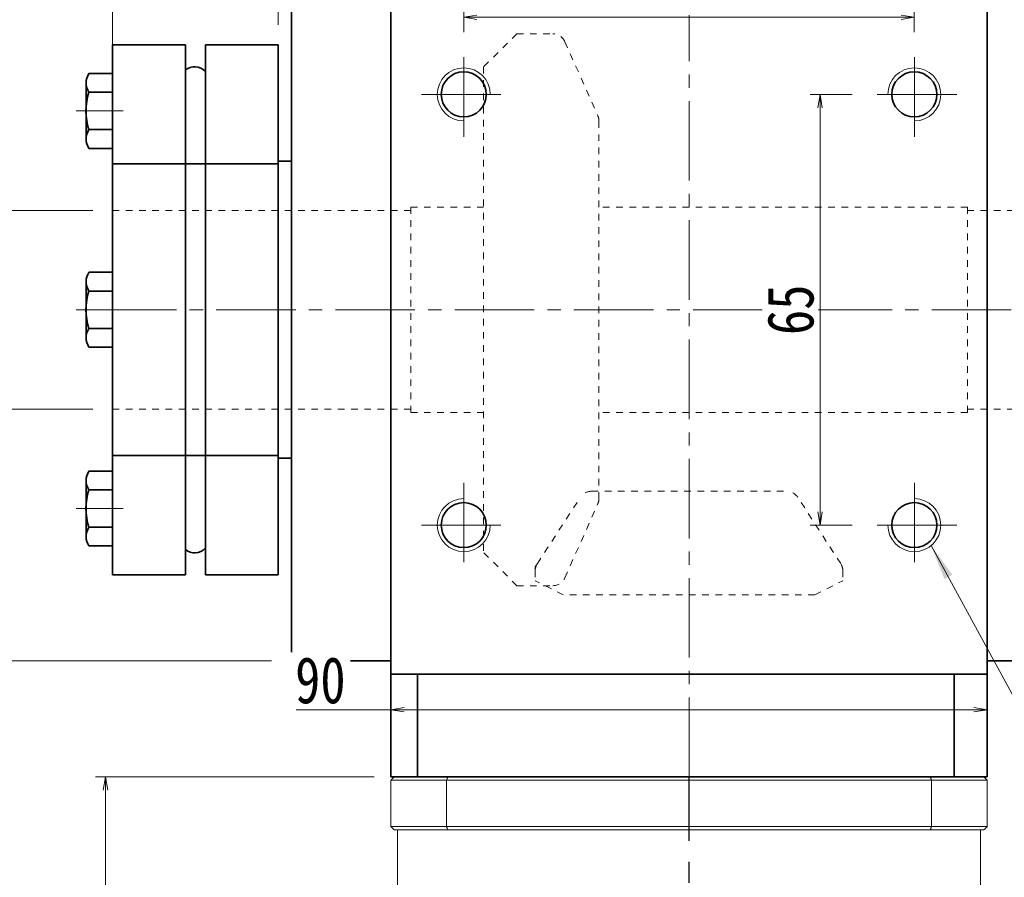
# Model space of a CAD drawing. Header units: millimetres. Extents: x -15 to 785, y -12 to 551.
# Tile 4 of 8: x 127 to 275, y 337 to 467. Entities that reach past the tile are written whole.
import ezdxf

# ---------------------------------------------------------------- set-up
doc = ezdxf.new("R2010")
doc.units = ezdxf.units.MM
doc.set_wipeout_variables(frame=1)
for name, pattern in [('CENTER2', [28.575, 19.05, -3.175, 3.175, -3.175]), ('点画线', [18, 12, -2, 2, -2]), ('虚线', [2, 1, -1])]:
    doc.linetypes.add(name, pattern=pattern)
doc.layers.add('3中心线层', color=1, linetype='CENTER2')
for name, color, linetype, lineweight in [('EB0', 7, 'Continuous', 35), ('中心线层', 1, '点画线', 18), ('尺寸线层', 3, 'Continuous', 18), ('粗实线层', 7, 'Continuous', 35), ('虚线层', 6, '虚线', 18)]:
    doc.layers.add(name, color=color, linetype=linetype, lineweight=lineweight)
doc.styles.add('宋体', font='SimSun.ttf', dxfattribs={"width": 0.8})
doc.dimstyles.new('A水平标注$0', dxfattribs={"dimtxt": 3.5, "dimasz": 2, "dimexe": 1.5, "dimexo": 3, "dimgap": 1.1, "dimtad": 1, "dimtoh": 1, "dimdec": 4, "dimdsep": 46, "dimtxsty": '宋体', "dimblk": 'OPEN', "dimcen": 3, "dimclrd": 3, "dimclre": 3, "dimclrt": 6, "dimadec": 0, "dimazin": 0, "dimtm": 1e-09, "dimtfac": 1, "dimtdec": 4, "dimtix": 1, "dimtmove": 0, "dimatfit": 3, "dimldrblk": 'OPEN', "dimfxl": 0, "dimlwd": 13, "dimlwe": 13, "dimarcsym": 0})
doc.dimstyles.new('D直径标注φ25', dxfattribs={"dimtxt": 3.5, "dimasz": 2, "dimexe": 1, "dimexo": 3, "dimtad": 1, "dimtoh": 1, "dimdec": 1, "dimdsep": 46, "dimtxsty": '宋体', "dimblk": 'OPEN', "dimcen": 3, "dimclrd": 3, "dimclre": 3, "dimclrt": 130, "dimadec": 0, "dimazin": 0, "dimtm": 1e-09, "dimtfac": 1, "dimtdec": 1, "dimtmove": 0, "dimatfit": 0, "dimldrblk": 'OPEN', "dimfxl": 0, "dimlwd": 13, "dimlwe": 13, "dimarcsym": 0})

# ---------------------------------------------------------------- blocks, each defined once
blk = doc.blocks.new('*X6')
at = {"layer": '中心线层', "linetype": '点画线', "lineweight": 18}
blk.add_line((-5.5, 0), (1.6, 0), dxfattribs=at)
at = {"layer": '粗实线层'}
for p, q in [((-3.57, 5.65), (0, 5.65)), ((0, 5.65), (0, -5.65)), ((-4, 4.23), (-4, -4.23)), ((0, 3.5), (0, -3.5)), ((-3.57, 2.82), (0, 2.82)), ((-4, 0), (-4, -3.5)), ((0, -2.82), (-3.57, -2.82)), ((-3.57, -5.65), (0, -5.65))]:
    blk.add_line(p, q, dxfattribs=at)
for centre, radius, start, end in [((-1.48, 4.23), 2.52, 145.8762, 214.1238), ((5, 0), 9.02, 161.76, 198.24), ((-1.48, -4.23), 2.52, 145.8762, 214.1238)]:
    blk.add_arc(centre, radius, start, end, dxfattribs=at)
blk = doc.blocks.new('343gh_1')
at = {"layer": '粗实线层'}
for p, q in [((-14, 40), (-25, 40)), ((-14, 40), (-14, -40)), ((-11, 40), (-11, -40)), ((0, 40), (-11, 40)), ((0, -40), (0, 40)), ((-25, -40), (-14, -40)), ((-11, -40), (0, -40))]:
    blk.add_line(p, q, dxfattribs=at)
at = {"layer": '粗实线层', "color": 6, "linetype": '虚线', "lineweight": 18}
for p, q in [((-25, 22), (0, 22)), ((-25, -22), (0, -22))]:
    blk.add_line(p, q, dxfattribs=at)
at = {"layer": '粗实线层'}
for centre, start, end in [((-12.61, 34.48), 43.1173, 129.3024), ((-12.61, -34.48), 230.6976, 316.8827)]:
    blk.add_arc(centre, 2.2, start, end, dxfattribs=at)
blk.add_wipeout([(-25, 0), (-25, 0.82), (-25, 2.82), (-25, 5.65), (-28.57, 5.65), (-28.57, 5.65), (-28.89, 4.97), (-29, 4.23), (-29, 4.23), (-29, 0.82), (-29, 0.6), (-29, 0.6), (-29.02, 0), (-29.02, 0), (-29.02, 0), (-29, -0.6), (-29, -0.6), (-29, -4.23), (-29, -4.23), (-28.89, -4.97), (-28.57, -5.65), (-28.57, -5.65), (-25, -5.65), (-25, -2.82)]).dxf.layer = '粗实线层'
at = {"layer": '中心线层'}
blk.add_line((2.67, 0), (-28, 0), dxfattribs=at)
at = {"layer": '粗实线层'}
blk.add_line((-25, 40), (-25, -40), dxfattribs=at)
blk.add_blockref('*X6', (-25, 0), dxfattribs=at)
for points in [[(-25, 30), (-25, 30.82), (-25, 32.82), (-25, 35.65), (-28.57, 35.65), (-28.57, 35.65), (-28.89, 34.97), (-29, 34.23), (-29, 34.23), (-29, 30.82), (-29, 30.6), (-29, 30.6), (-29.02, 30), (-29.02, 30), (-29.02, 30), (-29, 29.4), (-29, 29.4), (-29, 25.77), (-29, 25.77), (-28.89, 25.03), (-28.57, 24.35), (-28.57, 24.35), (-25, 24.35), (-25, 27.18)], [(-25, -30), (-25, -29.18), (-25, -27.18), (-25, -24.35), (-28.57, -24.35), (-28.57, -24.35), (-28.89, -25.03), (-29, -25.77), (-29, -25.77), (-29, -29.18), (-29, -29.4), (-29, -29.4), (-29.02, -30), (-29.02, -30), (-29.02, -30), (-29, -30.6), (-29, -30.6), (-29, -34.23), (-29, -34.23), (-28.89, -34.97), (-28.57, -35.65), (-28.57, -35.65), (-25, -35.65), (-25, -32.82)]]:
    blk.add_wipeout(points).dxf.layer = '粗实线层'
for p in [(-25, 30), (-25, -30)]:
    blk.add_blockref('*X6', p, dxfattribs=at)
blk = doc.blocks.new('_Open')
at = {"color": 0, "linetype": 'ByBlock', "lineweight": -2}
for p, q in [((-1, 0.167), (0, 0)), ((-1, -0.167), (0, 0)), ((0, 0), (-1, 0))]:
    blk.add_line(p, q, dxfattribs=at)
blk = doc.blocks.new('*D12')
at = {"layer": 'Defpoints', "color": 0, "transparency": 16777216}
for p in [(140.83, 437.79), (116.29, 407.79), (140.83, 407.79)]:
    blk.add_point(p, dxfattribs=at)
at = {"layer": '尺寸线层', "color": 3, "lineweight": 13, "transparency": 16777216}
for p, q in [((137.83, 437.79), (115.29, 437.79)), ((116.29, 435.79), (116.29, 409.79)), ((137.83, 407.79), (115.29, 407.79))]:
    blk.add_line(p, q, dxfattribs=at)
at = {"layer": '尺寸线层', "color": 3, "lineweight": 13, "transparency": 16777216, "xscale": 2, "yscale": 2, "zscale": 2}
for p, rotation in [((116.29, 437.79), 90), ((116.29, 407.79), 270)]:
    blk.add_blockref('_Open', p, dxfattribs=dict(at, rotation=rotation))
at = {"layer": '尺寸线层', "color": 130, "transparency": 16777216, "insert": (109.18, 422.79), "char_height": 7, "attachment_point": 5, "rotation": 90, "style": '宋体'}
blk.add_mtext('{\\A1;\\A1;%%C30H7({\\H0.707107x;\\S+0.021^  0;})}', dxfattribs=at)
blk = doc.blocks.new('*D13')
at = {"layer": 'Defpoints', "color": 0, "transparency": 16777216}
for p in [(167.83, 475.79), (92.45, 369.79), (167.83, 369.79)]:
    blk.add_point(p, dxfattribs=at)
at = {"layer": '尺寸线层', "color": 3, "lineweight": 13, "transparency": 16777216}
for p, q in [((164.83, 475.79), (91.45, 475.79)), ((92.45, 473.79), (92.45, 371.79)), ((164.83, 369.79), (91.45, 369.79))]:
    blk.add_line(p, q, dxfattribs=at)
at = {"layer": '尺寸线层', "color": 3, "lineweight": 13, "transparency": 16777216, "xscale": 2, "yscale": 2, "zscale": 2}
for p, rotation in [((92.45, 475.79), 90), ((92.45, 369.79), 270)]:
    blk.add_blockref('_Open', p, dxfattribs=dict(at, rotation=rotation))
at = {"layer": '尺寸线层', "color": 130, "transparency": 16777216, "insert": (85.12, 422.79), "char_height": 7, "attachment_point": 5, "rotation": 90, "style": '宋体'}
blk.add_mtext('{\\A1;\\A1;%%C106g6({\\H0.707107x;\\S-0.012^ -0.034;})}', dxfattribs=at)
blk = doc.blocks.new('*D17')
at = {"layer": 'Defpoints', "color": 0, "transparency": 16777216}
for p in [(140.83, 502), (182.83, 477.79), (140.83, 445.19)]:
    blk.add_point(p, dxfattribs=at)
at = {"layer": '尺寸线层', "color": 3, "lineweight": 13, "transparency": 16777216}
for p, q in [((140.83, 448.19), (140.83, 503.5)), ((182.83, 480.79), (182.83, 503.5)), ((180.83, 502), (142.83, 502))]:
    blk.add_line(p, q, dxfattribs=at)
at = {"layer": '尺寸线层', "color": 3, "lineweight": 13, "transparency": 16777216, "xscale": 2, "yscale": 2, "zscale": 2, "rotation": 180}
blk.add_blockref('_Open', (140.83, 502), dxfattribs=at)
at = {"layer": '尺寸线层', "color": 3, "lineweight": 13, "transparency": 16777216, "xscale": 2, "yscale": 2, "zscale": 2}
blk.add_blockref('_Open', (182.83, 502), dxfattribs=at)
at = {"layer": '尺寸线层', "color": 6, "transparency": 16777216, "insert": (175.12, 506.38), "char_height": 7, "attachment_point": 5, "style": '宋体', "bg_fill": 3, "box_fill_scale": 1.1, "bg_fill_color": 257, "bg_fill_transparency": 0}
blk.add_mtext('42', dxfattribs=at)
blk = doc.blocks.new('*D18')
at = {"layer": 'Defpoints', "color": 0, "transparency": 16777216}
for p in [(140.83, 514.68), (140.83, 445.19), (289.83, 445.19)]:
    blk.add_point(p, dxfattribs=at)
at = {"layer": '尺寸线层', "color": 3, "lineweight": 13, "transparency": 16777216}
for p, q in [((140.83, 448.19), (140.83, 516.18)), ((289.83, 448.19), (289.83, 516.18)), ((287.83, 514.68), (142.83, 514.68))]:
    blk.add_line(p, q, dxfattribs=at)
at = {"layer": '尺寸线层', "color": 3, "lineweight": 13, "transparency": 16777216, "xscale": 2, "yscale": 2, "zscale": 2, "rotation": 180}
blk.add_blockref('_Open', (140.83, 514.68), dxfattribs=at)
at = {"layer": '尺寸线层', "color": 3, "lineweight": 13, "transparency": 16777216, "xscale": 2, "yscale": 2, "zscale": 2}
blk.add_blockref('_Open', (289.83, 514.68), dxfattribs=at)
at = {"layer": '尺寸线层', "color": 6, "transparency": 16777216, "insert": (210.48, 519.11), "char_height": 7, "attachment_point": 5, "style": '宋体', "bg_fill": 3, "box_fill_scale": 1.1, "bg_fill_color": 257, "bg_fill_transparency": 0}
blk.add_mtext('149', dxfattribs=at)
blk = doc.blocks.new('*D20')
at = {"layer": 'Defpoints', "color": 0, "transparency": 16777216}
for p in [(165.83, 484.91), (140.83, 462.79), (165.83, 462.79)]:
    blk.add_point(p, dxfattribs=at)
at = {"layer": '尺寸线层', "color": 3, "lineweight": 13, "transparency": 16777216}
for p, q in [((140.83, 465.79), (140.83, 486.41)), ((165.83, 465.79), (165.83, 486.41)), ((142.83, 484.91), (163.83, 484.91))]:
    blk.add_line(p, q, dxfattribs=at)
at = {"layer": '尺寸线层', "color": 3, "lineweight": 13, "transparency": 16777216, "xscale": 2, "yscale": 2, "zscale": 2, "rotation": 180}
blk.add_blockref('_Open', (140.83, 484.91), dxfattribs=at)
at = {"layer": '尺寸线层', "color": 3, "lineweight": 13, "transparency": 16777216, "xscale": 2, "yscale": 2, "zscale": 2}
blk.add_blockref('_Open', (165.83, 484.91), dxfattribs=at)
at = {"layer": '尺寸线层', "color": 6, "transparency": 16777216, "insert": (153.33, 489.29), "char_height": 7, "attachment_point": 5, "style": '宋体', "bg_fill": 3, "box_fill_scale": 1.1, "bg_fill_color": 257, "bg_fill_transparency": 0}
blk.add_mtext('25', dxfattribs=at)
blk = doc.blocks.new('*D24')
at = {"layer": 'Defpoints', "color": 0, "transparency": 16777216}
for p in [(261.83, 466.94), (193.83, 461.69), (261.83, 461.69)]:
    blk.add_point(p, dxfattribs=at)
at = {"layer": '尺寸线层', "color": 3, "lineweight": 13, "transparency": 16777216}
for p, q in [((193.83, 464.69), (193.83, 468.44)), ((261.83, 464.69), (261.83, 468.44)), ((195.83, 466.94), (259.83, 466.94))]:
    blk.add_line(p, q, dxfattribs=at)
at = {"layer": '尺寸线层', "color": 3, "lineweight": 13, "transparency": 16777216, "xscale": 2, "yscale": 2, "zscale": 2, "rotation": 180}
blk.add_blockref('_Open', (193.83, 466.94), dxfattribs=at)
at = {"layer": '尺寸线层', "color": 3, "lineweight": 13, "transparency": 16777216, "xscale": 2, "yscale": 2, "zscale": 2}
blk.add_blockref('_Open', (261.83, 466.94), dxfattribs=at)
at = {"layer": '尺寸线层', "color": 6, "transparency": 16777216, "insert": (227.83, 471.44), "char_height": 7, "attachment_point": 5, "style": '宋体', "bg_fill": 3, "box_fill_scale": 1.1, "bg_fill_color": 256, "bg_fill_true_color": 13158600, "bg_fill_transparency": 0}
blk.add_mtext('68', dxfattribs=at)
blk = doc.blocks.new('*D25')
at = {"layer": 'Defpoints', "color": 0, "transparency": 16777216}
for p in [(255.43, 455.29), (247.6, 390.29), (255.43, 390.29)]:
    blk.add_point(p, dxfattribs=at)
at = {"layer": '尺寸线层', "color": 3, "lineweight": 13, "transparency": 16777216}
for p, q in [((252.43, 455.29), (246.1, 455.29)), ((247.6, 453.29), (247.6, 392.29)), ((252.43, 390.29), (246.1, 390.29))]:
    blk.add_line(p, q, dxfattribs=at)
at = {"layer": '尺寸线层', "color": 3, "lineweight": 13, "transparency": 16777216, "xscale": 2, "yscale": 2, "zscale": 2}
for p, rotation in [((247.6, 455.29), 90), ((247.6, 390.29), 270)]:
    blk.add_blockref('_Open', p, dxfattribs=dict(at, rotation=rotation))
at = {"layer": '尺寸线层', "color": 6, "transparency": 16777216, "insert": (243.17, 422.79), "char_height": 7, "attachment_point": 5, "rotation": 90, "style": '宋体', "bg_fill": 3, "box_fill_scale": 1.1, "bg_fill_color": 257, "bg_fill_transparency": 0}
blk.add_mtext('65', dxfattribs=at)
blk = doc.blocks.new('*D29')
at = {"layer": 'Defpoints', "color": 0, "transparency": 16777216}
for p in [(140.83, 502), (182.83, 477.79), (140.83, 445.19)]:
    blk.add_point(p, dxfattribs=at)
at = {"layer": '尺寸线层', "color": 3, "lineweight": 13, "transparency": 16777216}
for p, q in [((140.83, 448.19), (140.83, 503.5)), ((182.83, 480.79), (182.83, 503.5)), ((180.83, 502), (142.83, 502))]:
    blk.add_line(p, q, dxfattribs=at)
at = {"layer": '尺寸线层', "color": 3, "lineweight": 13, "transparency": 16777216, "xscale": 2, "yscale": 2, "zscale": 2, "rotation": 180}
blk.add_blockref('_Open', (140.83, 502), dxfattribs=at)
at = {"layer": '尺寸线层', "color": 3, "lineweight": 13, "transparency": 16777216, "xscale": 2, "yscale": 2, "zscale": 2}
blk.add_blockref('_Open', (182.83, 502), dxfattribs=at)
at = {"layer": '尺寸线层', "color": 6, "transparency": 16777216, "insert": (175.12, 506.38), "char_height": 7, "attachment_point": 5, "style": '宋体', "bg_fill": 3, "box_fill_scale": 1.1, "bg_fill_color": 257, "bg_fill_transparency": 0}
blk.add_mtext('42', dxfattribs=at)
blk = doc.blocks.new('*D30')
at = {"layer": 'Defpoints', "color": 0, "transparency": 16777216}
for p in [(140.83, 514.68), (140.83, 445.19), (289.83, 445.19)]:
    blk.add_point(p, dxfattribs=at)
at = {"layer": '尺寸线层', "color": 3, "lineweight": 13, "transparency": 16777216}
for p, q in [((140.83, 448.19), (140.83, 516.18)), ((289.83, 448.19), (289.83, 516.18)), ((287.83, 514.68), (142.83, 514.68))]:
    blk.add_line(p, q, dxfattribs=at)
at = {"layer": '尺寸线层', "color": 3, "lineweight": 13, "transparency": 16777216, "xscale": 2, "yscale": 2, "zscale": 2, "rotation": 180}
blk.add_blockref('_Open', (140.83, 514.68), dxfattribs=at)
at = {"layer": '尺寸线层', "color": 3, "lineweight": 13, "transparency": 16777216, "xscale": 2, "yscale": 2, "zscale": 2}
blk.add_blockref('_Open', (289.83, 514.68), dxfattribs=at)
at = {"layer": '尺寸线层', "color": 6, "transparency": 16777216, "insert": (210.48, 519.11), "char_height": 7, "attachment_point": 5, "style": '宋体', "bg_fill": 3, "box_fill_scale": 1.1, "bg_fill_color": 257, "bg_fill_transparency": 0}
blk.add_mtext('149', dxfattribs=at)
blk = doc.blocks.new('*D33')
at = {"layer": 'Defpoints', "color": 0, "transparency": 16777216}
for p in [(182.83, 361.24), (272.83, 362.43), (272.83, 358.78)]:
    blk.add_point(p, dxfattribs=at)
at = {"layer": '尺寸线层', "color": 3, "lineweight": 13, "transparency": 16777216}
for p, q in [((182.83, 364.24), (182.83, 363.93)), ((272.83, 361.78), (272.83, 363.93)), ((168.56, 362.43), (176.82, 362.43)), ((176.82, 362.43), (182.83, 362.43)), ((184.83, 362.43), (270.83, 362.43))]:
    blk.add_line(p, q, dxfattribs=at)
at = {"layer": '尺寸线层', "color": 3, "lineweight": 13, "transparency": 16777216, "xscale": 2, "yscale": 2, "zscale": 2, "rotation": 180}
blk.add_blockref('_Open', (182.83, 362.43), dxfattribs=at)
at = {"layer": '尺寸线层', "color": 3, "lineweight": 13, "transparency": 16777216, "xscale": 2, "yscale": 2, "zscale": 2}
blk.add_blockref('_Open', (272.83, 362.43), dxfattribs=at)
at = {"layer": '尺寸线层', "color": 6, "transparency": 16777216, "insert": (172.19, 366.85), "char_height": 7, "attachment_point": 5, "style": '宋体', "bg_fill": 3, "box_fill_scale": 1.1, "bg_fill_color": 257, "bg_fill_transparency": 0}
blk.add_mtext('90', dxfattribs=at)
blk = doc.blocks.new('*D34')
at = {"layer": 'Defpoints', "color": 0, "transparency": 16777216}
for p in [(165.83, 484.91), (140.83, 462.79), (165.83, 462.79)]:
    blk.add_point(p, dxfattribs=at)
at = {"layer": '尺寸线层', "color": 3, "lineweight": 13, "transparency": 16777216}
for p, q in [((140.83, 465.79), (140.83, 486.41)), ((165.83, 465.79), (165.83, 486.41)), ((142.83, 484.91), (163.83, 484.91))]:
    blk.add_line(p, q, dxfattribs=at)
at = {"layer": '尺寸线层', "color": 3, "lineweight": 13, "transparency": 16777216, "xscale": 2, "yscale": 2, "zscale": 2, "rotation": 180}
blk.add_blockref('_Open', (140.83, 484.91), dxfattribs=at)
at = {"layer": '尺寸线层', "color": 3, "lineweight": 13, "transparency": 16777216, "xscale": 2, "yscale": 2, "zscale": 2}
blk.add_blockref('_Open', (165.83, 484.91), dxfattribs=at)
at = {"layer": '尺寸线层', "color": 6, "transparency": 16777216, "insert": (153.33, 489.29), "char_height": 7, "attachment_point": 5, "style": '宋体', "bg_fill": 3, "box_fill_scale": 1.1, "bg_fill_color": 257, "bg_fill_transparency": 0}
blk.add_mtext('25', dxfattribs=at)
blk = doc.blocks.new('*D47')
at = {"layer": 'Defpoints', "color": 0, "transparency": 16777216}
for p in [(139.77, 352.29), (183.33, 352.29), (183.23, 209.29)]:
    blk.add_point(p, dxfattribs=at)
at = {"layer": '尺寸线层', "color": 3, "lineweight": 13, "transparency": 16777216}
for p, q in [((180.33, 352.29), (138.27, 352.29)), ((139.77, 211.29), (139.77, 350.29)), ((180.23, 209.29), (138.27, 209.29))]:
    blk.add_line(p, q, dxfattribs=at)
at = {"layer": '尺寸线层', "color": 3, "lineweight": 13, "transparency": 16777216, "xscale": 2, "yscale": 2, "zscale": 2}
for p, rotation in [((139.77, 352.29), 90), ((139.77, 209.29), 270)]:
    blk.add_blockref('_Open', p, dxfattribs=dict(at, rotation=rotation))
at = {"layer": '尺寸线层', "color": 6, "transparency": 16777216, "insert": (135.35, 280.79), "char_height": 7, "attachment_point": 5, "rotation": 90, "style": '宋体', "bg_fill": 3, "box_fill_scale": 1.1, "bg_fill_color": 257, "bg_fill_transparency": 0}
blk.add_mtext('143', dxfattribs=at)

msp = doc.modelspace()

# ---------------------------------------------------------------- hatches: boundary and pattern name
at = {"layer": '尺寸线层', "linetype": 'Continuous'}
msp.add_hatch(color=0, dxfattribs=at).paths.add_polyline_path([(264.38616, 387.21445), (267.55974, 382.79359), (266.37388, 382.14843)], flags=0)

# ---------------------------------------------------------------- linework, layer by layer
at = {"color": 7, "linetype": 'Continuous', "lineweight": 15}
for p, q in [((191.41863, 352.29356), (183.33291, 352.29356)), ((264.24719, 352.29356), (191.41863, 352.29356)), ((272.33291, 352.29356), (264.24719, 352.29356)), ((182.83291, 351.79356), (191.24056, 351.79356)), ((182.83291, 344.79356), (182.83291, 351.79356)), ((191.24056, 351.79356), (264.42526, 351.79356)), ((191.24056, 351.79356), (191.24056, 344.79356)), ((264.42526, 351.79356), (272.83291, 351.79356)), ((264.42526, 344.79356), (264.42526, 351.79356)), ((272.83291, 351.79356), (272.83291, 344.79356)), ((191.24056, 344.79356), (182.83291, 344.79356)), ((264.42526, 344.79356), (191.24056, 344.79356)), ((272.83291, 344.79356), (264.42526, 344.79356)), ((183.33291, 344.29356), (191.41863, 344.29356)), ((191.41863, 344.29356), (264.24719, 344.29356)), ((264.24719, 344.29356), (272.33291, 344.29356))]:
    msp.add_line(p, q, dxfattribs=at)
for points in [[(183.33291, 352.29356), (182.83291, 351.79356)], [(191.41863, 352.29356), (191.24056, 351.79356)], [(264.24719, 352.29356), (264.42526, 351.79356)], [(272.33291, 352.29356), (272.83291, 351.79356)], [(182.83291, 344.79356), (183.33291, 344.29356)], [(191.24056, 344.79356), (191.41863, 344.29356)], [(264.42526, 344.79356), (264.24719, 344.29356)], [(272.33291, 344.29356), (272.83291, 344.79356)], [(183.83291, 318.29356), (183.83291, 344.29356)], [(271.83291, 344.29356), (271.83291, 318.29356)]]:
    msp.add_open_spline(points, degree=1, dxfattribs=at)
at = {"layer": '3中心线层'}
msp.add_line((227.8364, 199.77966), (227.83291, 352.29356), dxfattribs=at)
at = {"layer": 'EB0'}
msp.add_line((272.83291, 352.29356), (182.83291, 352.29356), dxfattribs=at)
msp.add_line((272.83291, 352.29356), (182.83291, 352.29356), dxfattribs=at)
msp.add_line((272.83291, 352.29356), (182.83291, 352.29356), dxfattribs=at)
msp.add_line((272.83291, 352.29356), (182.83291, 352.29356), dxfattribs=at)
at = {"layer": '中心线层'}
for p, q in [((193.83291, 448.89356), (193.83291, 461.69356)), ((261.83291, 448.89356), (261.83291, 461.69356)), ((187.43291, 455.29356), (200.23291, 455.29356)), ((268.23291, 455.29356), (255.43291, 455.29356)), ((193.83291, 396.69356), (193.83291, 383.89356)), ((193.83291, 396.69356), (193.83291, 383.89356)), ((261.83291, 396.69356), (261.83291, 383.89356)), ((261.83291, 396.69356), (261.83291, 383.89356)), ((187.43291, 390.29356), (200.23291, 390.29356)), ((187.43291, 390.29356), (200.23291, 390.29356)), ((268.23291, 390.29356), (255.43291, 390.29356)), ((268.23291, 390.29356), (255.43291, 390.29356))]:
    msp.add_line(p, q, dxfattribs=at)
at = {"layer": '尺寸线层', "color": 0, "linetype": 'Continuous'}
msp.add_line((264.38616, 387.21445), (289.56306, 340.86178), dxfattribs=at)
at = {"layer": '粗实线层'}
for p, q in [((182.83291, 367.79356), (182.83291, 477.79356)), ((272.83291, 367.79356), (272.83291, 477.79356)), ((167.83291, 369.79356), (182.83291, 369.79356)), ((182.83291, 369.79356), (167.83291, 369.79356)), ((167.83291, 369.79356), (182.83291, 369.79356)), ((182.83291, 369.79356), (167.83291, 369.79356)), ((272.83291, 369.79356), (287.83291, 369.79356)), ((272.83291, 369.79356), (287.83291, 369.79356)), ((182.83291, 367.79356), (272.83291, 367.79356)), ((182.83291, 352.29356), (182.83291, 367.79356)), ((182.83291, 367.79356), (272.83291, 367.79356)), ((182.83291, 352.29356), (182.83291, 367.79356)), ((186.83291, 352.29356), (186.83291, 367.79356)), ((186.83291, 352.29356), (186.83291, 367.79356)), ((267.83291, 352.29356), (267.83291, 367.79356)), ((267.83291, 352.29356), (267.83291, 367.79356)), ((272.83291, 352.29356), (272.83291, 367.79356)), ((272.83291, 352.29356), (272.83291, 367.79356))]:
    msp.add_line(p, q, dxfattribs=at)
for centre in [(193.83291, 455.29356), (261.83291, 455.29356), (193.83291, 390.29356), (193.83291, 390.29356), (261.83291, 390.29356), (261.83291, 390.29356)]:
    msp.add_circle(centre, 3.4, dxfattribs=at)
at = {"layer": '粗实线层', "lineweight": 18}
for centre, start, end in [((193.83291, 455.29356), 0, 270), ((261.83291, 455.29356), 270, 180), ((193.83291, 390.29356), 90, 360), ((193.83291, 390.29356), 90, 360), ((261.83291, 390.29356), 180, 90), ((261.83291, 390.29356), 180, 90)]:
    msp.add_arc(centre, 4, start, end, dxfattribs=at)
at = {"layer": '虚线层'}
for p, q in [((201.83291, 464.43356), (196.83291, 459.43356)), ((201.83291, 464.43356), (207.26606, 464.43356)), ((209.09363, 463.24597), (214.07047, 452.05027)), ((196.83291, 459.43356), (196.83291, 386.15356)), ((214.24291, 451.26524), (214.24291, 394.32188)), ((185.83291, 407.29356), (185.83291, 438.29356)), ((196.83291, 438.29356), (185.83291, 438.29356)), ((185.83291, 407.29356), (185.83291, 438.29356)), ((196.83291, 438.29356), (185.83291, 438.29356)), ((269.83291, 438.29356), (214.24291, 438.29356)), ((269.83291, 438.29356), (214.24291, 438.29356)), ((269.83291, 407.29356), (269.83291, 438.29356)), ((269.83291, 407.29356), (269.83291, 438.29356)), ((314.83291, 437.79356), (269.83291, 437.79356)), ((196.83291, 407.29356), (185.83291, 407.29356)), ((196.83291, 407.29356), (185.83291, 407.29356)), ((269.83291, 407.29356), (214.24291, 407.29356)), ((269.83291, 407.29356), (214.24291, 407.29356)), ((314.83291, 407.79356), (269.83291, 407.79356)), ((213.10558, 395.40356), (242.60963, 395.40356)), ((213.10558, 395.40356), (242.60963, 395.40356)), ((204.93994, 384.48898), (211.46808, 394.55427)), ((204.93994, 384.48898), (211.46808, 394.55427)), ((250.72588, 384.48898), (244.19774, 394.55427)), ((250.72588, 384.48898), (244.19774, 394.55427)), ((209.09363, 382.34115), (214.07047, 393.53685)), ((209.09363, 382.34115), (214.07047, 393.53685)), ((201.83291, 381.15356), (196.83291, 386.15356)), ((201.83291, 381.15356), (196.83291, 386.15356)), ((204.61791, 383.99248), (204.93994, 384.48898)), ((204.61791, 383.99248), (204.93994, 384.48898)), ((204.61791, 383.99248), (204.61791, 383.46156)), ((204.61791, 383.99248), (204.61791, 383.46156)), ((204.61791, 383.46156), (204.61791, 381.9041)), ((204.61791, 383.46156), (204.61791, 381.9041)), ((251.04791, 383.46156), (251.04791, 381.9041)), ((251.04791, 383.46156), (251.04791, 381.9041)), ((208.83869, 379.79356), (204.61791, 381.9041)), ((208.83869, 379.79356), (204.61791, 381.9041)), ((246.82713, 379.79356), (251.04791, 381.9041)), ((246.82713, 379.79356), (251.04791, 381.9041)), ((201.83291, 381.15356), (207.26606, 381.15356)), ((201.83291, 381.15356), (207.26606, 381.15356)), ((246.82713, 379.79356), (208.83869, 379.79356)), ((246.82713, 379.79356), (208.83869, 379.79356))]:
    msp.add_line(p, q, dxfattribs=at)
for centre, start, end in [((207.26606, 462.43356), 23.9666667, 90), ((212.24291, 451.23786), 360, 23.9666667), ((213.10558, 393.40356), 90, 147.0333333), ((213.10558, 393.40356), 90, 147.0333333), ((242.56024, 393.40356), 32.9666667, 90), ((242.56024, 393.40356), 32.9666667, 90), ((212.24291, 394.34926), 336.0333333, 0), ((212.24291, 394.34926), 336.0333333, 0), ((206.61791, 383.40068), 147.0333333, 180), ((206.61791, 383.40068), 147.0333333, 180), ((249.04791, 383.40068), 0, 32.9666667), ((249.04791, 383.40068), 0, 32.9666667), ((207.26606, 383.15356), 270, 336.0333333), ((207.26606, 383.15356), 270, 336.0333333)]:
    msp.add_arc(centre, 2, start, end, dxfattribs=at)

# ---------------------------------------------------------------- block references
at = {"layer": '粗实线层'}
msp.add_blockref('343gh_1', (165.83291, 422.79356), dxfattribs=at)

# ---------------------------------------------------------------- next in the draw order: linework, layer by layer
at = {"layer": '中心线层'}
msp.add_line((138.46654, 422.79356), (317.19928, 422.79356), dxfattribs=at)
at = {"layer": '粗实线层'}
for p, q in [((167.83291, 369.79356), (167.83291, 475.79356)), ((165.83291, 400.39356), (165.83291, 445.19356)), ((167.83291, 445.19356), (165.83291, 445.19356)), ((140.83291, 400.79356), (165.83291, 400.79356)), ((167.83291, 400.39356), (165.83291, 400.39356))]:
    msp.add_line(p, q, dxfattribs=at)
at = {"layer": '虚线层'}
for p, q in [((185.83291, 437.79356), (140.83291, 437.79356)), ((185.83291, 407.79356), (140.83291, 407.79356))]:
    msp.add_line(p, q, dxfattribs=at)

# ---------------------------------------------------------------- next in the draw order: dimensions: what is measured, and where the dimension line sits
at = {"layer": '尺寸线层'}
for base, p1, p2, text, override, picture, middle in [((92.44974, 369.79356), (167.83291, 475.79356), (167.83291, 369.79356), '{\\A1;\\A1;%%C106g6({\\H0.707107x;\\S-0.012^ -0.034;})}', {"dimtxt": 7, "dimgap": 1, "dimpost": 'φ<>', "dimtp": -0.012, "dimtm": 0.034, "dimtdec": 3, "dimtfill": 0, "dimtzin": 8}, '*D13', (92.44974, 422.79356)), ((116.28732, 407.79356), (140.83291, 437.79356), (140.83291, 407.79356), '{\\A1;\\A1;%%C30H7({\\H0.707107x;\\S+0.021^  0;})}', {"dimtxt": 7, "dimgap": 1, "dimpost": 'φ<>', "dimtp": 0.021, "dimtm": 0, "dimtdec": 3, "dimtfill": 0, "dimtzin": 8}, '*D12', (116.28732, 422.79356))]:
    dim = msp.add_linear_dim(base=base, p1=p1, p2=p2, angle=270, text=text, dimstyle='D直径标注φ25', override=override, dxfattribs=at)
    dim.commit()
    dim.dimension.update_dxf_attribs({"geometry": picture, "text_midpoint": middle, "dimtype": 160})
dim = msp.add_linear_dim(base=(139.76873, 352.29356), p1=(183.23291, 209.29356), p2=(183.33291, 352.29356), angle=90, dimstyle='A水平标注$0', override={"dimtxt": 7, "dimgap": 1, "dimdec": 1, "dimpost": '<>', "dimblk": 'Open', "dimtvp": 0.1, "dimtfill": 1, "dimtfillclr": 256}, dxfattribs=at)
dim.commit()
dim.dimension.update_dxf_attribs({"geometry": '*D47', "text_midpoint": (135.34695, 280.79356)})

# ---------------------------------------------------------------- next in the draw order: dimensions: what is measured, and where the dimension line sits
dim = msp.add_linear_dim(base=(140.83291, 501.99608), p1=(182.83291, 477.79356), p2=(140.83291, 445.19356), dimstyle='A水平标注$0', override={"dimtxt": 7, "dimgap": 1, "dimdec": 1, "dimpost": '<>', "dimblk": 'Open', "dimtvp": 0.1, "dimtfill": 1, "dimtfillclr": 256}, dxfattribs=at)
dim.commit()
dim.dimension.update_dxf_attribs({"geometry": '*D17', "text_midpoint": (175.11625, 501.99608), "dimtype": 160})

# ---------------------------------------------------------------- next in the draw order: dimensions: what is measured, and where the dimension line sits
dim = msp.add_linear_dim(base=(140.83291, 514.68391), p1=(289.83291, 445.19356), p2=(140.83291, 445.19356), dimstyle='A水平标注$0', override={"dimtxt": 7, "dimgap": 1, "dimdec": 1, "dimpost": '<>', "dimblk": 'Open', "dimtvp": 0.1, "dimtfill": 1, "dimtfillclr": 256}, dxfattribs=at)
dim.commit()
dim.dimension.update_dxf_attribs({"geometry": '*D18', "text_midpoint": (210.48161, 514.68391), "dimtype": 160})

# ---------------------------------------------------------------- next in the draw order: linework, layer by layer
at = {"layer": '中心线层'}
for p, q in [((227.83291, 352.29356), (227.83291, 480.79356)), ((193.83291, 448.89356), (193.83291, 461.69356)), ((261.83291, 448.89356), (261.83291, 461.69356)), ((187.43291, 455.29356), (200.23291, 455.29356)), ((268.23291, 455.29356), (255.43291, 455.29356))]:
    msp.add_line(p, q, dxfattribs=at)
at = {"layer": '粗实线层'}
for p, q in [((182.83291, 367.79356), (182.83291, 477.79356)), ((272.83291, 367.79356), (272.83291, 477.79356)), ((165.83291, 444.79356), (140.83291, 444.79356)), ((140.83291, 444.79356), (140.83291, 400.79356))]:
    msp.add_line(p, q, dxfattribs=at)
for centre in [(193.83291, 455.29356), (261.83291, 455.29356)]:
    msp.add_circle(centre, 3.4, dxfattribs=at)
at = {"layer": '粗实线层', "lineweight": 18}
for centre, start, end in [((193.83291, 455.29356), 0, 270), ((261.83291, 455.29356), 270, 180)]:
    msp.add_arc(centre, 4, start, end, dxfattribs=at)
at = {"layer": '虚线层'}
for p, q in [((201.83291, 464.43356), (196.83291, 459.43356)), ((201.83291, 464.43356), (207.26606, 464.43356)), ((209.09363, 463.24597), (214.07047, 452.05027)), ((196.83291, 459.43356), (196.83291, 386.15356)), ((214.24291, 451.26524), (214.24291, 394.32188))]:
    msp.add_line(p, q, dxfattribs=at)
for centre, start, end in [((207.26606, 462.43356), 23.9666667, 90), ((212.24291, 451.23786), 360, 23.9666667)]:
    msp.add_arc(centre, 2, start, end, dxfattribs=at)

# ---------------------------------------------------------------- next in the draw order: dimensions: what is measured, and where the dimension line sits
at = {"layer": '尺寸线层'}
dim = msp.add_linear_dim(base=(165.83291, 484.90893), p1=(140.83291, 462.79356), p2=(165.83291, 462.79356), dimstyle='A水平标注$0', override={"dimtxt": 7, "dimgap": 1, "dimdec": 1, "dimpost": '<>', "dimblk": 'Open', "dimtvp": 0.1, "dimtfill": 1, "dimtfillclr": 256}, dxfattribs=at)
dim.commit()
dim.dimension.update_dxf_attribs({"geometry": '*D20', "text_midpoint": (153.33291, 484.90893), "dimtype": 160})

# ---------------------------------------------------------------- next in the draw order: block references
at = {"layer": '粗实线层'}
msp.add_blockref('343gh_1', (165.83291, 422.79356), dxfattribs=at)

# ---------------------------------------------------------------- next in the draw order: dimensions: what is measured, and where the dimension line sits
at = {"layer": '尺寸线层'}
dim = msp.add_linear_dim(base=(261.83291, 466.94064), p1=(193.83291, 461.69356), p2=(261.83291, 461.69356), dimstyle='A水平标注$0', override={"dimtxt": 7, "dimgap": 1, "dimdec": 1, "dimpost": '<>', "dimtvp": 0.1}, dxfattribs=at)
dim.commit()
dim.dimension.update_dxf_attribs({"geometry": '*D24', "text_midpoint": (227.83291, 466.94064), "dimtype": 160})

# ---------------------------------------------------------------- next in the draw order: linework, layer by layer
at = {"layer": '中心线层'}
msp.add_line((138.46654, 422.79356), (317.19928, 422.79356), dxfattribs=at)
at = {"layer": '粗实线层'}
for p, q in [((167.83291, 369.79356), (167.83291, 475.79356)), ((165.83291, 400.39356), (165.83291, 445.19356)), ((167.83291, 445.19356), (165.83291, 445.19356)), ((140.83291, 400.79356), (165.83291, 400.79356)), ((167.83291, 400.39356), (165.83291, 400.39356))]:
    msp.add_line(p, q, dxfattribs=at)
at = {"layer": '虚线层'}
for p, q in [((185.83291, 437.79356), (140.83291, 437.79356)), ((185.83291, 407.79356), (140.83291, 407.79356))]:
    msp.add_line(p, q, dxfattribs=at)

# ---------------------------------------------------------------- next in the draw order: dimensions: what is measured, and where the dimension line sits
at = {"layer": '尺寸线层'}
for base, p1, p2, picture, middle in [((140.83291, 501.99608), (182.83291, 477.79356), (140.83291, 445.19356), '*D29', (175.11625, 501.99608)), ((272.83291, 362.4328), (182.83291, 361.23764), (272.83291, 358.78255), '*D33', (172.19194, 362.4328))]:
    dim = msp.add_linear_dim(base=base, p1=p1, p2=p2, dimstyle='A水平标注$0', override={"dimtxt": 7, "dimgap": 1, "dimdec": 1, "dimpost": '<>', "dimblk": 'Open', "dimtvp": 0.1, "dimtfill": 1, "dimtfillclr": 256}, dxfattribs=at)
    dim.commit()
    dim.dimension.update_dxf_attribs({"geometry": picture, "text_midpoint": middle, "dimtype": 160})
dim = msp.add_linear_dim(base=(247.59574, 390.29356), p1=(255.43291, 455.29356), p2=(255.43291, 390.29356), angle=270, dimstyle='A水平标注$0', override={"dimtxt": 7, "dimgap": 1, "dimdec": 1, "dimpost": '<>', "dimblk": 'Open', "dimtvp": 0.1, "dimtfill": 1, "dimtfillclr": 256}, dxfattribs=at)
dim.commit()
dim.dimension.update_dxf_attribs({"geometry": '*D25', "text_midpoint": (247.59574, 422.79356), "dimtype": 160})

# ---------------------------------------------------------------- next in the draw order: dimensions: what is measured, and where the dimension line sits
dim = msp.add_linear_dim(base=(140.83291, 514.68391), p1=(289.83291, 445.19356), p2=(140.83291, 445.19356), dimstyle='A水平标注$0', override={"dimtxt": 7, "dimgap": 1, "dimdec": 1, "dimpost": '<>', "dimblk": 'Open', "dimtvp": 0.1, "dimtfill": 1, "dimtfillclr": 256}, dxfattribs=at)
dim.commit()
dim.dimension.update_dxf_attribs({"geometry": '*D30', "text_midpoint": (210.48161, 514.68391), "dimtype": 160})

# ---------------------------------------------------------------- next in the draw order: linework, layer by layer
at = {"layer": '粗实线层'}
for p, q in [((165.83291, 444.79356), (140.83291, 444.79356)), ((140.83291, 444.79356), (140.83291, 400.79356))]:
    msp.add_line(p, q, dxfattribs=at)

# ---------------------------------------------------------------- next in the draw order: dimensions: what is measured, and where the dimension line sits
at = {"layer": '尺寸线层'}
dim = msp.add_linear_dim(base=(165.83291, 484.90893), p1=(140.83291, 462.79356), p2=(165.83291, 462.79356), dimstyle='A水平标注$0', override={"dimtxt": 7, "dimgap": 1, "dimdec": 1, "dimpost": '<>', "dimblk": 'Open', "dimtvp": 0.1, "dimtfill": 1, "dimtfillclr": 256}, dxfattribs=at)
dim.commit()
dim.dimension.update_dxf_attribs({"geometry": '*D34', "text_midpoint": (153.33291, 484.90893), "dimtype": 160})

doc.saveas('drawing.dxf')
